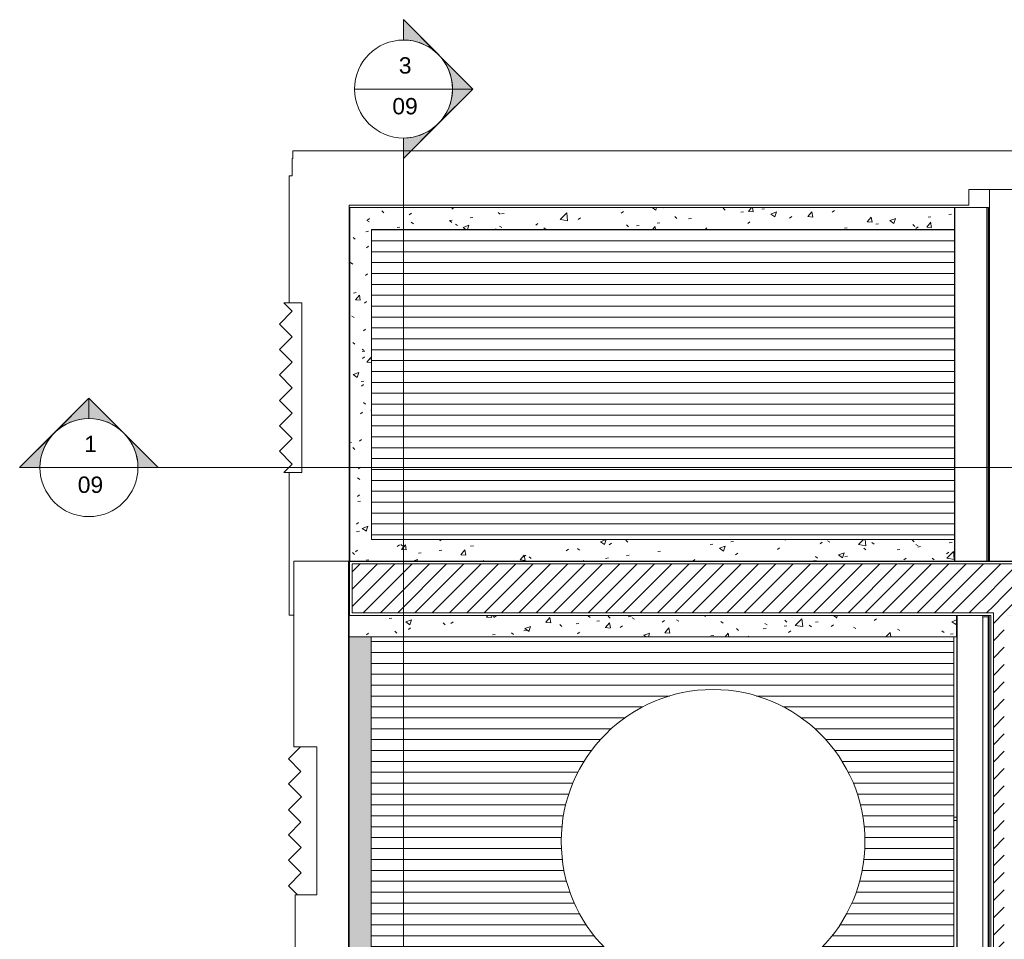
# Model space of a CAD drawing. Header units: metres. Extents: x 2.5 to 41.3, y -72.9 to -49.4.
# Tile 4 of 27: x 2.5 to 11.5, y -57.8 to -49.4. Entities that reach past the tile are written whole.
import ezdxf

# ---------------------------------------------------------------- set-up
doc = ezdxf.new("R2010")
doc.units = ezdxf.units.M
for name, color, linetype, lineweight in [('A-FLOR', 7, 'Continuous', 18), ('A-GENM', 7, 'Continuous', 18), ('A-GLAZ-CWMG', 7, 'Continuous', 18), ('A-ROOF', 7, 'Continuous', 18), ('A-ROOF-OTLN', 7, 'Continuous', 18), ('A-ROOF-PATT', 7, 'Continuous', 18), ('A-WALL', 7, 'Continuous', 18), ('A-WALL-PATT', 7, 'Continuous', 18), ('G-ANNO-SYMB', 7, 'Continuous', 9), ('P-SANR-FIXT', 7, 'Continuous', 18)]:
    doc.layers.add(name, color=color, linetype=linetype, lineweight=lineweight)
doc.styles.add('Arial', font='arial.ttf', dxfattribs={"height": 0.15})
pattern_1 = [(50, (21.555, -62.929), (0.546555, -0.047815), [0.05715, -0.62865]), (355, (21.555, -62.929), (-0.105728, 0.573166), [0.04572, -0.50292]), (100.451, (21.601, -62.933), (0.440828, 0.525349), [0.04857, -0.53427]), (46.184, (21.555, -62.776), (0.813237, -0.12613), [0.08573, -0.94298]), (96.636, (21.623, -62.787), (0.712212, 0.742287), [0.07286, -0.80141]), (351.184, (21.555, -62.776), (0.712217, 0.742274), [0.06858, -0.75438]), (21, (21.631, -62.814), (0.454846, -0.306795), [0.05715, -0.62865]), (326, (21.631, -62.814), (0.185405, 0.55256), [0.04572, -0.50292]), (71.451, (21.669, -62.84), (0.640251, 0.245763), [0.04857, -0.53427]), (37.5, (21.555, -62.929), (0.009261, 0.2536672), [0.02515, -0.47168, 0.02515, -0.48539, -0.50482]), (37.5, (21.555, -62.929), (0.009261, 0.2536672), [-1.007, 0.02515, -0.47968]), (7.5, (21.555, -62.929), (0.200456, 0.300546), [0.02515, -0.26594, 0.02515, -0.46025, -0.1924]), (7.5, (21.555, -62.929), (0.200456, 0.300546), [-0.77648, 0.02515, -0.16726]), (327.5, (21.385, -62.929), (0.4067682, -0.0171882), [0.02515, -0.16535, 0.02515, -0.56921, -0.78867]), (327.5, (21.385, -62.929), (0.4067682, -0.0171882), [-0.78486, 0.02515, -0.76352]), (317.5, (21.309, -62.929), (0.444383, 0.0762794), [0.02515, -0.2225, 0.02515, -0.36957, -0.56007]), (317.5, (21.309, -62.929), (0.444383, 0.0762794), [-0.64237, 0.02515, -0.53492])]
pattern_2 = [(45, (21.555, -62.929), (-0.0795495, 0.0795495), [])]

# ---------------------------------------------------------------- blocks, each defined once
blk = doc.blocks.new('Paredes 15 - Paredes 6-6874455-LAJE TÉCNICA')
at = {"layer": 'A-WALL', "color": 253, "true_color": 0xaaaaaa}
for p, q in [((5, -50.643), (4.9927, -50.643)), ((4.9927, -50.643), (4.9927, -50.803)), ((16.8407, -50.5734), (4.9998, -50.5734)), ((4.9998, -50.5734), (5, -50.643)), ((4.9927, -50.803), (4.9663, -50.803)), ((4.9663, -50.803), (4.9663, -51.968)), ((11.2087, -51.0716), (11.2087, -50.928)), ((11.2087, -50.928), (11.7403, -50.928)), ((5.5173, -54.3176), (5.5173, -51.0716)), ((5.5173, -51.0716), (11.2087, -51.0716)), ((4.9663, -51.968), (5.0803, -51.968)), ((5.0803, -51.968), (5.0803, -52.043)), ((5.0803, -52.043), (5.0823, -52.043)), ((5.0823, -52.043), (5.0823, -53.4971)), ((4.9663, -53.528), (4.9663, -54.838)), ((5.0803, -53.528), (4.9663, -53.528)), ((5.0823, -53.4971), (5.0803, -53.4971)), ((5.0803, -53.4971), (5.0803, -53.528)), ((5.0087, -54.3416), (5.0087, -56.0457)), ((5.5087, -54.3416), (5.0087, -54.3416)), ((5.5087, -55.9466), (5.5087, -54.3416)), ((5.5173, -54.3416), (5.5173, -54.3176)), ((4.9663, -54.838), (5.0087, -54.838)), ((5.5087, -67.0584), (5.5087, -55.9466)), ((5.0087, -56.0457), (5.2203, -56.0457)), ((5.2203, -56.0457), (5.2203, -57.4041)), ((5.2203, -57.4041), (5.0187, -57.4041)), ((5.0187, -57.4041), (5.0187, -58.5741))]:
    blk.add_line(p, q, dxfattribs=at)
blk = doc.blocks.new('brises4 - brises-6874564-LAJE TÉCNICA')
at = {"layer": 'A-GENM', "color": 253, "true_color": 0xaaaaaa}
for p, q in [((5.0173, -51.9655), (4.8502, -51.9655)), ((4.8502, -51.9655), (4.929, -52.0443)), ((5.0173, -53.5255), (5.0173, -51.9655)), ((4.929, -52.0443), (4.8121, -52.1611)), ((4.8121, -52.1611), (4.929, -52.278)), ((4.929, -52.278), (4.8121, -52.3949)), ((4.8121, -52.3949), (4.929, -52.5117)), ((4.929, -52.5117), (4.8121, -52.6286)), ((4.8121, -52.6286), (4.929, -52.7455)), ((4.929, -52.7455), (4.8121, -52.8623)), ((4.8121, -52.8623), (4.929, -52.9792)), ((4.929, -52.9792), (4.8121, -53.0961)), ((4.8121, -53.0961), (4.929, -53.2129)), ((4.929, -53.2129), (4.8121, -53.3298)), ((4.8121, -53.3298), (4.929, -53.4467)), ((4.929, -53.4467), (4.8502, -53.5255)), ((4.8502, -53.5255), (5.0173, -53.5255))]:
    blk.add_line(p, q, dxfattribs=at)
blk = doc.blocks.new('brises5 - brises-6874583-LAJE TÉCNICA')
at = {"layer": 'A-GENM', "color": 253, "true_color": 0xaaaaaa}
for p, q in [((5.0687, -56.0457), (4.958, -56.1565)), ((5.2203, -56.0457), (5.0687, -56.0457)), ((5.2203, -57.4041), (5.2203, -56.0457)), ((4.958, -56.1565), (5.0728, -56.2712)), ((5.0728, -56.2712), (4.958, -56.386)), ((4.958, -56.386), (5.077, -56.505)), ((5.077, -56.505), (4.958, -56.6239)), ((4.958, -56.6239), (5.0728, -56.7387)), ((5.0728, -56.7387), (4.958, -56.8535)), ((4.958, -56.8535), (5.0749, -56.9703)), ((5.0749, -56.9703), (4.958, -57.0872)), ((4.958, -57.0872), (5.0749, -57.2041)), ((5.0749, -57.2041), (4.958, -57.3209)), ((4.958, -57.3209), (5.0411, -57.4041)), ((5.0411, -57.4041), (5.2203, -57.4041))]:
    blk.add_line(p, q, dxfattribs=at)
blk = doc.blocks.new('Rectangular Mullion - 50 x 150mm-8387517-LAJE TÉCNICA')
at = {"layer": 'A-GLAZ-CWMG', "color": 253, "true_color": 0xaaaaaa}
for p, q in [((5.5173, -54.8415), (5.5087, -54.8415)), ((5.5087, -54.8715), (5.5173, -54.8715)), ((11.0941, -54.8715), (11.0971, -54.8715))]:
    blk.add_line(p, q, dxfattribs=at)
blk = doc.blocks.new('Rectangular Mullion - 50 x 150mm-8387514-LAJE TÉCNICA')
at = {"layer": 'A-GLAZ-CWMG', "color": 253, "true_color": 0xaaaaaa}
for p, q in [((5.5173, -65.9423), (5.5087, -65.9423)), ((5.5087, -65.9723), (5.5173, -65.9723)), ((11.0971, -65.9423), (11.0693, -65.9423)), ((11.0693, -65.9723), (11.0971, -65.9723))]:
    blk.add_line(p, q, dxfattribs=at)
blk = doc.blocks.new('Rectangular Mullion - 30mm Square-7312207-LAJE TÉCNICA')
at = {"layer": 'A-GLAZ-CWMG', "color": 253, "true_color": 0xaaaaaa}
for p, q in [((11.3298, -54.8514), (11.3358, -54.8514)), ((11.3358, -54.8514), (11.3857, -54.8514)), ((11.3358, -54.8514), (11.3358, -67.8927)), ((11.3857, -67.8926), (11.3857, -54.8514))]:
    blk.add_line(p, q, dxfattribs=at)
blk = doc.blocks.new('Caixa D_água de Polietileno - 10_000 tanque-V23-LAJE TÉCNICA')
at = {"layer": 'P-SANR-FIXT', "color": 1, "true_color": 0xff0000}
for start, end in [(360, 180), (360, 180), (180, 360), (180, 360)]:
    blk.add_arc((0, 0), 1.395, start, end, dxfattribs=at)
blk = doc.blocks.new('4 GRE - ESCOLA DE CINEMA E AUDIOVISUAL CINE REX R07_rvt-1-LAJE TÉCNICA')
at = {"layer": 'A-ROOF-PATT', "true_color": 0xd4d4d4}
h = blk.add_hatch(dxfattribs=at)
h.set_pattern_fill('FP_4', color=254, style=0, pattern_type=2)
h.set_pattern_definition([(180, (-0.08568, 2e-05), (-1e-17, -0.1), [])])
h.paths.add_polyline_path([(5.5208, -54.3415), (5.5208, -51.0945), (5.5173, -51.0945), (5.5173, -54.3415), (5.5198, -54.3415)])
h.paths.add_polyline_path([(5.8559, -54.1415), (11.0765, -54.1415), (11.0765, -51.2945), (5.7208, -51.2945), (5.7208, -54.1415)])
at = {"layer": 'A-ROOF-PATT', "true_color": 0xeaeaea}
h = blk.add_hatch(dxfattribs=at)
h.set_pattern_fill('FP_6', color=254, style=0, pattern_type=2)
h.set_pattern_definition([(50.035, (21.561, -62.929), (0.545868, -0.047821), [0.05712, -0.62833]), (354.994, (21.561, -62.929), (-0.105598, 0.573171), [0.04566, -0.5023]), (100.439, (21.606, -62.933), (0.440268, 0.525357), [0.04857, -0.53425]), (46.22, (21.561, -62.776), (0.812224, -0.126122), [0.08567, -0.94241]), (96.627, (21.628, -62.787), (0.71133, 0.74227), [0.07285, -0.80139]), (351.173, (21.561, -62.776), (0.71133, 0.742277), [0.0685, -0.75346]), (21.024, (21.637, -62.814), (0.454277, -0.306797), [0.05709, -0.62797]), (325.967, (21.637, -62.814), (0.185169, 0.552562), [0.04568, -0.50249]), (71.473, (21.674, -62.84), (0.639454, 0.24577), [0.04856, -0.5342]), (37.535, (21.561, -62.929), (0.0092541, 0.2536605), [0.02513, -0.47131, 0.02513, -0.48501, -0.50443]), (37.535, (21.561, -62.929), (0.0092541, 0.2536605), [-1.007, 0.02513, -0.4793]), (7.509, (21.561, -62.929), (0.2002116, 0.3005414), [0.02512, -0.26561, 0.02512, -0.45968, -0.19217]), (7.509, (21.561, -62.929), (0.2002116, 0.3005414), [-0.77553, 0.02512, -0.16705]), (327.468, (21.391, -62.929), (0.4062656, -0.017184), [0.02512, -0.16521, 0.02512, -0.56871, -0.78797]), (327.468, (21.391, -62.929), (0.4062656, -0.017184), [-0.78416, 0.02512, -0.76285]), (317.464, (21.315, -62.929), (0.4438316, 0.076279), [0.02513, -0.22235, 0.02513, -0.36932, -0.55969]), (317.464, (21.315, -62.929), (0.4438316, 0.076279), [-0.64193, 0.02513, -0.53456])])
h.paths.add_polyline_path([(5.5208, -54.3415), (11.0765, -54.3415), (11.0765, -54.1415), (5.7208, -54.1415), (5.7208, -51.2945), (11.0765, -51.2945), (11.0765, -51.0945), (5.5208, -51.0945), (5.5208, -53.7303)])
h = blk.add_hatch(dxfattribs=at)
h.set_pattern_fill('FP_7', color=254, style=0, pattern_type=2)
h.set_pattern_definition([(50.035, (21.691, -62.929), (0.545868, -0.047821), [0.05712, -0.62833]), (354.994, (21.691, -62.929), (-0.105598, 0.57317), [0.04566, -0.5023]), (100.439, (21.737, -62.933), (0.440268, 0.525357), [0.04857, -0.53425]), (46.22, (21.691, -62.776), (0.812224, -0.126122), [0.08567, -0.94241]), (96.627, (21.759, -62.787), (0.71133, 0.74227), [0.07285, -0.80139]), (351.173, (21.691, -62.776), (0.71133, 0.742277), [0.0685, -0.75346]), (21.024, (21.768, -62.814), (0.454277, -0.306797), [0.05709, -0.62797]), (325.967, (21.768, -62.814), (0.185169, 0.552562), [0.04568, -0.50249]), (71.473, (21.805, -62.84), (0.639454, 0.24577), [0.04856, -0.5342]), (37.535, (21.691, -62.929), (0.0092541, 0.2536605), [0.02513, -0.47131, 0.02513, -0.48501, -0.50443]), (37.535, (21.691, -62.929), (0.0092541, 0.2536605), [-1.007, 0.02513, -0.4793]), (7.509, (21.691, -62.929), (0.2002116, 0.3005414), [0.02512, -0.26561, 0.02512, -0.45968, -0.19217]), (7.509, (21.691, -62.929), (0.2002116, 0.3005414), [-0.77553, 0.02512, -0.16705]), (327.468, (21.522, -62.929), (0.4062656, -0.017184), [0.02512, -0.16521, 0.02512, -0.56871, -0.78797]), (327.468, (21.522, -62.929), (0.4062656, -0.017184), [-0.78416, 0.02512, -0.76285]), (317.464, (21.446, -62.929), (0.4438316, 0.076279), [0.02513, -0.22235, 0.02513, -0.36932, -0.55969]), (317.464, (21.446, -62.929), (0.4438316, 0.076279), [-0.64193, 0.02513, -0.53456])])
h.paths.add_polyline_path([(10.9001, -55.0356), (11.0941, -55.0356), (11.0941, -54.8415), (5.5173, -54.8415), (5.5173, -55.0356), (9.6391, -55.0356)])
h = blk.add_hatch(dxfattribs=at)
h.set_pattern_fill('FP_8', color=254, style=0, pattern_type=2)
h.set_pattern_definition([(50.035, (21.692, -62.929), (0.545868, -0.047821), [0.05712, -0.62833]), (354.994, (21.692, -62.929), (-0.105598, 0.57317), [0.04566, -0.5023]), (100.439, (21.737, -62.933), (0.440268, 0.525357), [0.04857, -0.53425]), (46.22, (21.692, -62.776), (0.812224, -0.126122), [0.08567, -0.94241]), (96.627, (21.759, -62.787), (0.71133, 0.74227), [0.07285, -0.80139]), (351.173, (21.692, -62.776), (0.71133, 0.742277), [0.0685, -0.75346]), (21.024, (21.768, -62.814), (0.454277, -0.306797), [0.05709, -0.62797]), (325.967, (21.768, -62.814), (0.185169, 0.552562), [0.04568, -0.50249]), (71.473, (21.806, -62.84), (0.639454, 0.24577), [0.04856, -0.5342]), (37.535, (21.692, -62.929), (0.0092541, 0.2536605), [0.02513, -0.47131, 0.02513, -0.48501, -0.50443]), (37.535, (21.692, -62.929), (0.0092541, 0.2536605), [-1.007, 0.02513, -0.4793]), (7.509, (21.692, -62.929), (0.2002116, 0.3005414), [0.02512, -0.26561, 0.02512, -0.45968, -0.19217]), (7.509, (21.692, -62.929), (0.2002116, 0.3005414), [-0.77553, 0.02512, -0.16705]), (327.468, (21.522, -62.929), (0.4062656, -0.017184), [0.02512, -0.16521, 0.02512, -0.56871, -0.78797]), (327.468, (21.522, -62.929), (0.4062656, -0.017184), [-0.78416, 0.02512, -0.76285]), (317.464, (21.446, -62.929), (0.4438316, 0.076279), [0.02513, -0.22235, 0.02513, -0.36932, -0.55969]), (317.464, (21.446, -62.929), (0.4438316, 0.076279), [-0.64193, 0.02513, -0.53456])])
h.paths.add_polyline_path([(11.1576, -67.8926), (11.1576, -67.6899), (5.7173, -67.6899), (5.7173, -55.0356), (5.5173, -55.0356), (5.5173, -58.5715), (5.629, -58.5715), (5.629, -58.6715), (5.6203, -58.6715), (5.6203, -58.7727), (5.5173, -58.7727), (5.5173, -58.7752), (5.6203, -58.7752), (5.6203, -63.7501), (5.5187, -63.7501), (5.5187, -63.8114), (5.5173, -63.8115), (5.5173, -67.8926), (10.9001, -67.8926)])
at = {"layer": 'A-ROOF-PATT', "true_color": 0xd4d4d4}
h = blk.add_hatch(dxfattribs=at)
h.set_pattern_fill('FP_3', color=254, style=0, pattern_type=2)
h.set_pattern_definition([(180, (17.027, -122.78), (-1e-17, -0.1), [])])
h.paths.add_polyline_path([(5.7173, -67.6899), (11.0693, -67.6899), (11.0693, -55.0356), (5.7173, -55.0356), (5.7173, -67.3856)])
h.paths.add_polyline_path([(8.5993, -65.4195), (8.465, -65.4065), (8.3368, -65.3818), (8.2094, -65.3444), (8.0862, -65.295), (7.9614, -65.2299), (7.8565, -65.1624), (7.7475, -65.0759), (7.656, -64.9888), (7.5669, -64.8854), (7.4921, -64.7803), (7.4247, -64.663), (7.3706, -64.5446), (7.3268, -64.4177), (7.2946, -64.2815), (7.277, -64.1582), (7.2707, -64.0261), (7.277, -63.8935), (7.2959, -63.7621), (7.3272, -63.6331), (7.3706, -63.5076), (7.4257, -63.3869), (7.4963, -63.266), (7.5691, -63.1638), (7.6597, -63.06), (7.7554, -62.9693), (7.8565, -62.8898), (7.9707, -62.8167), (8.0882, -62.7563), (8.2094, -62.7078), (8.3368, -62.6704), (8.4678, -62.6452), (8.5993, -62.6327), (8.732, -62.6327), (8.8663, -62.6457), (8.9945, -62.6704), (9.1219, -62.7078), (9.2452, -62.7572), (9.3699, -62.8223), (9.4748, -62.8898), (9.5792, -62.9718), (9.6753, -63.0634), (9.7644, -63.1669), (9.8392, -63.2719), (9.9066, -63.3892), (9.9607, -63.5076), (10.0045, -63.6345), (10.0367, -63.7707), (10.0544, -63.894), (10.0607, -64.0261), (10.0543, -64.1587), (10.0354, -64.2901), (10.0041, -64.4191), (9.9607, -64.5446), (9.9056, -64.6653), (9.835, -64.7862), (9.7622, -64.8884), (9.6753, -64.9888), (9.5759, -65.083), (9.4719, -65.1643), (9.3632, -65.2342), (9.2431, -65.2959), (9.1219, -65.3444), (8.9934, -65.382), (8.8642, -65.4069), (8.7318, -65.4195), (8.5995, -65.4195)])
h.paths.add_polyline_path([(8.7318, -61.8116), (8.5993, -61.8116), (8.465, -61.7985), (8.3368, -61.7738), (8.2094, -61.7364), (8.0862, -61.6871), (7.9614, -61.6219), (7.8565, -61.5545), (7.7521, -61.4724), (7.656, -61.3808), (7.5669, -61.2774), (7.4921, -61.1723), (7.4247, -61.0551), (7.3706, -60.9366), (7.3268, -60.8098), (7.2946, -60.6736), (7.277, -60.5503), (7.2707, -60.4181), (7.277, -60.2855), (7.2959, -60.1541), (7.3272, -60.0251), (7.3706, -59.8997), (7.4257, -59.7789), (7.4963, -59.658), (7.5691, -59.5558), (7.6597, -59.452), (7.7554, -59.3613), (7.8565, -59.2818), (7.9707, -59.2088), (8.0882, -59.1484), (8.2094, -59.0999), (8.3368, -59.0625), (8.4678, -59.0373), (8.5993, -59.0247), (8.732, -59.0247), (8.8663, -59.0378), (8.9945, -59.0625), (9.1219, -59.0999), (9.2452, -59.1492), (9.3699, -59.2144), (9.4748, -59.2818), (9.5792, -59.3639), (9.6753, -59.4555), (9.7644, -59.5589), (9.8392, -59.664), (9.9066, -59.7812), (9.9607, -59.8997), (10.0045, -60.0265), (10.0367, -60.1627), (10.0544, -60.286), (10.0607, -60.4181), (10.0533, -60.5579), (10.0354, -60.6822), (10.0041, -60.8112), (9.9604, -60.9373), (9.9056, -61.0574), (9.835, -61.1782), (9.7622, -61.2805), (9.6753, -61.3808), (9.5759, -61.475), (9.4719, -61.5563), (9.3632, -61.6263), (9.2431, -61.6879), (9.1219, -61.7364), (8.9934, -61.774), (8.8642, -61.7989), (8.732, -61.8116)])
h.paths.add_polyline_path([(8.8642, -58.3081), (8.7926, -58.3081), (8.6583, -58.2951), (8.5301, -58.2704), (8.4027, -58.233), (8.2795, -58.1836), (8.1548, -58.1185), (8.0498, -58.051), (7.9455, -57.969), (7.8494, -57.8774), (7.7603, -57.774), (7.6855, -57.6689), (7.618, -57.5516), (7.5639, -57.4332), (7.5202, -57.3063), (7.488, -57.1701), (7.4703, -57.0468), (7.464, -56.9147), (7.4703, -56.7821), (7.4892, -56.6507), (7.5205, -56.5217), (7.5639, -56.3962), (7.6191, -56.2755), (7.6897, -56.1546), (7.7625, -56.0524), (7.853, -55.9486), (7.9487, -55.8579), (8.0498, -55.7784), (8.164, -55.7053), (8.2816, -55.6449), (8.4027, -55.5964), (8.5301, -55.559), (8.6612, -55.5338), (8.7926, -55.5213), (8.9254, -55.5213), (9.0597, -55.5343), (9.1879, -55.559), (9.3153, -55.5964), (9.4385, -55.6458), (9.5632, -55.7109), (9.6682, -55.7784), (9.7725, -55.8604), (9.8686, -55.952), (9.9577, -56.0555), (10.0325, -56.1605), (10.1, -56.2778), (10.1541, -56.3962), (10.1978, -56.5231), (10.23, -56.6593), (10.2477, -56.7826), (10.254, -56.9147), (10.2477, -57.0473), (10.2288, -57.1787), (10.1975, -57.3077), (10.1541, -57.4332), (10.0989, -57.5539), (10.0283, -57.6748), (9.9555, -57.777), (9.8686, -57.8774), (9.7693, -57.9716), (9.6653, -58.0529), (9.5565, -58.1228), (9.4364, -58.1845), (9.3153, -58.233), (9.1867, -58.2706), (9.0575, -58.2955), (8.9251, -58.3081), (8.8663, -58.3081)])
at = {"layer": 'A-WALL-PATT', "true_color": 0xd4d4d4}
h = blk.add_hatch(dxfattribs=at)
h.set_pattern_fill('FP_1', color=254, style=0, pattern_type=2)
h.set_pattern_definition(pattern_1)
h.paths.add_polyline_path([(5.5173, -54.839), (5.5198, -54.839), (5.5198, -54.344), (33.6619, -54.344), (33.6619, -54.3415), (5.5173, -54.3415), (5.5173, -54.489)])
h.paths.add_polyline_path([(34.6587, -54.3441), (34.6671, -54.3441), (34.6671, -54.3415), (33.9119, -54.3415), (33.9119, -54.3441), (34.2298, -54.3441)])
h = blk.add_hatch(dxfattribs=at)
h.set_pattern_fill('FP_2', color=254, style=0, pattern_type=2)
h.set_pattern_definition(pattern_2)
h.paths.add_polyline_path([(34.6587, -54.8165), (34.6587, -54.3665), (33.9119, -54.3665), (33.9119, -54.8165)])
h.paths.add_polyline_path([(33.5992, -54.8165), (33.6619, -54.8165), (33.6619, -54.3665), (5.5423, -54.3665), (5.5423, -54.8165), (11.434, -54.8165), (11.434, -54.5715), (11.534, -54.5715), (11.534, -54.8165), (32.3382, -54.8165)])
h = blk.add_hatch(dxfattribs=at)
h.set_pattern_fill('FP_2', color=254, style=0, pattern_type=2)
h.set_pattern_definition(pattern_2)
h.paths.add_polyline_path([(11.534, -68.3826), (11.534, -54.5715), (11.434, -54.5715), (11.434, -68.3826), (11.5307, -68.3826)])
h = blk.add_hatch(dxfattribs=at)
h.set_pattern_fill('FP_1', color=254, style=0, pattern_type=2)
h.set_pattern_definition(pattern_1)
h.paths.add_polyline_path([(34.6587, -54.8415), (34.6587, -54.839), (33.9119, -54.8391), (33.9119, -54.8415)])
h.paths.add_polyline_path([(33.5992, -54.8415), (33.6619, -54.8415), (33.6619, -54.839), (11.559, -54.839), (11.559, -54.8415), (32.3382, -54.8415)])
h.paths.add_polyline_path([(11.409, -54.8415), (11.409, -54.839), (5.5173, -54.839), (5.5173, -54.8415), (10.9001, -54.8415)])
h = blk.add_hatch(dxfattribs=at)
h.set_pattern_fill('FP_1', color=254, style=0, pattern_type=2)
h.set_pattern_definition(pattern_1)
h.paths.add_polyline_path([(11.4115, -68.3826), (11.4115, -54.839), (11.409, -54.839), (11.409, -68.3826)])
at = {"layer": 'A-FLOR', "color": 253, "true_color": 0xaaaaaa}
blk.add_line((11.3973, -50.928), (11.3973, -54.3415), dxfattribs=at)
at = {"layer": 'A-ROOF', "color": 253, "true_color": 0xaaaaaa}
for p, q in [((5.5208, -51.0945), (5.5173, -51.0945)), ((11.0765, -51.0945), (5.5208, -51.0945)), ((5.5208, -51.0945), (5.5208, -54.3415)), ((11.0765, -51.2945), (11.0765, -51.0945)), ((5.7208, -54.1415), (5.7208, -51.2945)), ((5.7208, -51.2945), (11.0765, -51.2945)), ((11.0765, -54.1415), (5.7208, -54.1415)), ((11.0765, -54.3415), (11.0765, -54.1415)), ((5.5173, -54.8415), (5.5173, -55.0356)), ((11.0941, -55.0356), (11.0941, -54.8414)), ((5.5173, -55.0356), (5.5173, -58.5715)), ((5.7173, -55.0356), (5.5173, -55.0356)), ((5.7173, -55.0356), (11.0941, -55.0356)), ((5.7173, -55.0356), (5.7173, -67.6899)), ((11.0693, -67.6899), (11.0693, -55.0356))]:
    blk.add_line(p, q, dxfattribs=at)
at = {"layer": 'A-ROOF-OTLN', "color": 253, "true_color": 0xaaaaaa}
for p, q in [((11.0765, -51.0945), (11.0797, -51.0945)), ((11.0797, -51.0945), (11.3726, -51.0945)), ((11.0797, -51.0945), (11.0797, -54.3415)), ((11.3726, -51.0945), (11.3758, -51.0945)), ((11.3726, -51.0945), (11.3726, -54.3415)), ((11.3758, -51.0945), (11.3885, -51.0945)), ((11.3758, -51.0945), (11.3758, -54.3415)), ((11.3885, -51.0945), (11.3885, -54.3415)), ((11.0765, -51.2945), (11.0765, -54.1415)), ((11.0971, -54.8414), (11.0971, -67.6899)), ((11.1003, -54.8414), (11.1003, -67.6899)), ((11.3932, -54.8415), (11.3932, -67.8926)), ((11.3964, -54.8415), (11.3964, -67.8926))]:
    blk.add_line(p, q, dxfattribs=at)
at = {"layer": 'A-WALL', "color": 253, "true_color": 0xaaaaaa}
for p, q in [((5.5087, -54.3415), (5.5173, -54.3415)), ((34.6671, -54.3415), (5.5173, -54.3415)), ((5.5173, -54.3415), (5.5173, -54.344)), ((5.5173, -54.344), (5.5173, -54.839)), ((5.5198, -54.344), (34.6587, -54.344)), ((5.5198, -54.344), (5.5198, -54.3665)), ((5.5198, -54.3665), (5.5198, -54.8165)), ((5.5423, -54.8165), (5.5423, -54.3665)), ((5.5423, -54.3665), (34.6587, -54.3665)), ((5.5173, -54.839), (5.5173, -54.8415)), ((5.5173, -54.8415), (11.409, -54.8415)), ((5.5198, -54.839), (5.5198, -54.8165)), ((5.5198, -54.839), (11.409, -54.839)), ((5.5423, -54.8165), (11.409, -54.8165)), ((11.409, -54.8165), (11.4115, -54.8165)), ((11.409, -54.839), (11.4115, -54.839)), ((11.4115, -54.839), (11.409, -54.839)), ((11.409, -54.8415), (11.409, -67.8926)), ((11.4115, -54.8165), (11.434, -54.8165)), ((11.434, -54.8165), (11.4115, -54.8165)), ((11.4115, -54.839), (11.4115, -68.3826)), ((11.434, -54.8165), (11.434, -68.3826))]:
    blk.add_line(p, q, dxfattribs=at)
at = {"layer": 'A-GENM', "color": 253, "lineweight": 18, "true_color": 0xaaaaaa}
for name, p in [('brises4 - brises-6874564-LAJE TÉCNICA', (0.0646, -0.0028)), ('brises5 - brises-6874583-LAJE TÉCNICA', (0, 0))]:
    blk.add_blockref(name, p, dxfattribs=at)
at = {"layer": 'A-GLAZ-CWMG', "color": 253, "lineweight": 18, "true_color": 0xaaaaaa}
for name, p in [('Rectangular Mullion - 50 x 150mm-8387517-LAJE TÉCNICA', (0, 0)), ('Rectangular Mullion - 30mm Square-7312207-LAJE TÉCNICA', (0, 0)), ('Rectangular Mullion - 50 x 150mm-8387514-LAJE TÉCNICA', (0, 9.2506))]:
    blk.add_blockref(name, p, dxfattribs=at)
at = {"layer": 'A-WALL', "color": 253, "lineweight": 18, "true_color": 0xaaaaaa}
blk.add_blockref('Paredes 15 - Paredes 6-6874455-LAJE TÉCNICA', (0, 0), dxfattribs=at)
at = {"layer": 'P-SANR-FIXT', "color": 1, "lineweight": 18, "true_color": 0xff0000}
blk.add_blockref('Caixa D_água de Polietileno - 10_000 tanque-V23-LAJE TÉCNICA', (8.859, -56.9147), dxfattribs=at)
blk = doc.blocks.new('Corte - M_Cabeça do corte - Preenchido-1049-LAJE TÉCNICA')
at = {"layer": 'G-ANNO-SYMB'}
h = blk.add_hatch(color=256, dxfattribs=at)
edge = h.paths.add_edge_path()
edge.add_line((-0.006, 0.00849), (-0.006, 0.006))
edge.add_arc((-0.006, 0), 0.006, 90, 135)
edge.add_line((-0.01024, 0.00424), (-0.006, 0.00849))
h = blk.add_hatch(color=256, dxfattribs=at)
edge = h.paths.add_edge_path()
edge.add_line((-0.006, 0.00849), (-0.00176, 0.00424))
edge.add_arc((-0.006, 0), 0.006, 45, 90)
edge.add_line((-0.006, 0.006), (-0.006, 0.00849))
h = blk.add_hatch(color=256, dxfattribs=at)
edge = h.paths.add_edge_path()
edge.add_line((-0.01449, 0), (-0.01024, 0.00424))
edge.add_arc((-0.006, 0), 0.006, 135, 180)
edge.add_line((-0.012, 0), (-0.01449, 0))
h = blk.add_hatch(color=256, dxfattribs=at)
edge = h.paths.add_edge_path()
edge.add_line((0.00249, 0), (0, 0))
edge.add_arc((-0.006, 0), 0.006, 360, 405)
edge.add_line((-0.00176, 0.00424), (0.00249, 0))
for p, q in [((-0.006, 0.00849), (-0.01449, 0)), ((-0.006, 0.00849), (-0.01024, 0.00424)), ((-0.006, 0.00849), (0.00249, 0)), ((-0.006, 0.006), (-0.006, 0.00849)), ((-0.006, 0.00849), (-0.006, 0.006)), ((-0.00176, 0.00424), (-0.006, 0.00849)), ((-0.01024, 0.00424), (-0.01449, 0)), ((0.00249, 0), (-0.00176, 0.00424)), ((-0.01449, 0), (-0.012, 0)), ((0, 0), (0.00249, 0)), ((-0.012, 0), (-0.01449, 0)), ((0, 0), (0.00249, 0))]:
    blk.add_line(p, q, dxfattribs=at)
for start, end in [(360, 180), (90, 135), (45, 90), (135, 180), (360, 45), (180, 360)]:
    blk.add_arc((-0.006, 0), 0.006, start, end, dxfattribs=at)

msp = doc.modelspace()

# ---------------------------------------------------------------- linework, layer by layer
at = {"layer": 'G-ANNO-SYMB'}
for p, q in [((5.5658, -50.0061), (6.4658, -50.0061)), ((6.0158, -50.4561), (6.0158, -72.716)), ((2.6762, -53.482), (3.5762, -53.482)), ((3.5762, -53.482), (41.1771, -53.482))]:
    msp.add_line(p, q, dxfattribs=at)

# ---------------------------------------------------------------- block references
at = {"lineweight": 5}
msp.add_blockref('4 GRE - ESCOLA DE CINEMA E AUDIOVISUAL CINE REX R07_rvt-1-LAJE TÉCNICA', (0, 0), dxfattribs=at)
at = {"layer": 'G-ANNO-SYMB', "xscale": 74.99999999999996, "yscale": 74.99999999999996, "zscale": 74.99999999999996, "rotation": 269.9999999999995}
msp.add_blockref('Corte - M_Cabeça do corte - Preenchido-1049-LAJE TÉCNICA', (6.0158, -50.4561), dxfattribs=at)
at = {"layer": 'G-ANNO-SYMB', "xscale": 74.99999999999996, "yscale": 74.99999999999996, "zscale": 74.99999999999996}
msp.add_blockref('Corte - M_Cabeça do corte - Preenchido-1049-LAJE TÉCNICA', (3.5762, -53.482), dxfattribs=at)

# ---------------------------------------------------------------- texts
at = {"layer": 'G-ANNO-SYMB', "char_height": 0.15, "attachment_point": 1, "style": 'Arial'}
for s, insert, width in [('3', (5.9725, -49.7144), 0.144304), ('09', (5.9128, -50.0886), 0.288607), ('1', (3.0829, -53.1903), 0.144304), ('09', (3.0233, -53.5644), 0.288607)]:
    msp.add_mtext(s, dxfattribs=dict(at, insert=insert, width=width))

doc.saveas('drawing.dxf')
